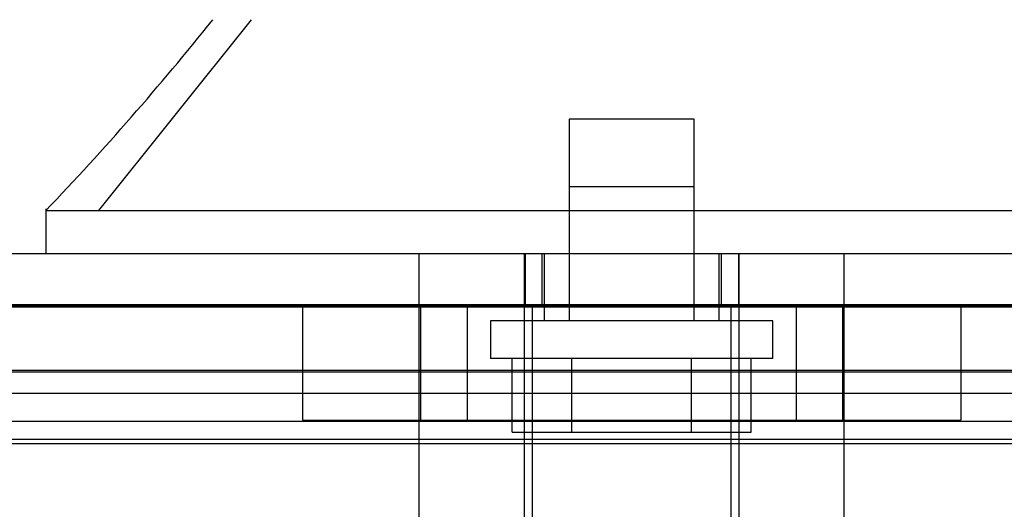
# Model space of a CAD drawing. Header units: inches. Extents: x 1 to 359, y -2 to 239.
# Tile 15 of 82: x 112.353 to 114.184, y 33.213 to 34.124. Entities that reach past the tile are written whole.
import ezdxf
from ezdxf.enums import TextEntityAlignment as Align
from ezdxf.lldxf.tags import DXFTag

# ---------------------------------------------------------------- set-up
doc = ezdxf.new("R2010")
doc.units = ezdxf.units.IN
doc.header["$MEASUREMENT"] = 0
for name, color, linetype in [('COM70220', 7, 'Continuous'), ('COM71196-6', 7, 'Continuous'), ('COM71298-1', 7, 'Continuous'), ('COM71299-1', 7, 'Continuous'), ('Default', 7, 'Continuous'), ('HAN13068', 7, 'Continuous'), ('HAN13068_SCREW', 7, 'Continuous'), ('HAN_NUT', 7, 'Continuous'), ('STD26122', 7, 'Continuous')]:
    doc.layers.add(name, color=color, linetype=linetype)
doc.styles.add('SEACAD_Times_New_Roman', font='times.ttf')
tags = doc.linetypes.add('HIDDEN2', pattern=[0.1875, 0.125, -0.0625]).pattern_tags.tags
tags[6:7] = [DXFTag(74, 4), DXFTag(75, 0), DXFTag(340, '0'), DXFTag(46, 0.0), DXFTag(50, 0.0), DXFTag(44, 0.0), DXFTag(45, 0.0)]
tags[4:5] = [DXFTag(74, 4), DXFTag(75, 0), DXFTag(340, '0'), DXFTag(46, 0.0), DXFTag(50, 0.0), DXFTag(44, 0.0), DXFTag(45, 0.0)]
doc.dimstyles.new('HAMMOND_(STH_-_300x200)', dxfattribs={"dimtxt": 1.5, "dimasz": 1.875, "dimexe": 0.75, "dimexo": 0.75, "dimgap": 0.375, "dimtad": 0, "dimtih": 1, "dimtoh": 1, "dimzin": 0, "dimdsep": 46, "dimtxsty": 'SEACAD_Times_New_Roman', "dimblk1": '_SE_FILLED', "dimblk2": '_SE_FILLED', "dimsah": 1, "dimcen": 0.75, "dimadec": 0, "dimazin": 0, "dimtfac": 0.8, "dimtofl": 0, "dimtmove": 0, "dimatfit": 3, "dimfxl": 1, "dimtolj": 1, "dimtzin": 0, "dimarcsym": 0})

# ---------------------------------------------------------------- blocks, each defined once
blk = doc.blocks.new('SE2')
at = {"layer": 'COM70220', "color": 7, "linetype": 'HIDDEN2'}
for p, q in [((111.6004, 33.5927), (132.0684, 33.5927)), ((111.6004, 33.5917), (132.0684, 33.5917)), ((111.6004, 33.5897), (132.0684, 33.5897)), ((111.6004, 33.3437), (132.0684, 33.3437))]:
    blk.add_line(p, q, dxfattribs=at)
at = {"layer": 'COM71196-6', "color": 7, "linetype": 'Continuous'}
blk.add_line((111.0244, 33.6887), (132.6444, 33.6887), dxfattribs=at)
at = {"layer": 'COM71196-6', "color": 7, "linetype": 'HIDDEN2'}
for p, q in [((113.293, 33.6887), (113.293, 33.5937)), ((113.3244, 33.6887), (113.3244, 33.5937)), ((113.6584, 33.5937), (113.6584, 33.6887)), ((113.6899, 33.6887), (113.6899, 33.5937)), ((111.0244, 33.5937), (132.6444, 33.5937))]:
    blk.add_line(p, q, dxfattribs=at)
at = {"layer": 'COM71298-1', "color": 7, "linetype": 'HIDDEN2'}
for p, q in [((132.2714, 33.471), (111.2334, 33.471)), ((132.0214, 33.4285), (111.4834, 33.4285)), ((132.2711, 33.376), (111.2337, 33.376)), ((132.0214, 33.3349), (111.4834, 33.3349))]:
    blk.add_line(p, q, dxfattribs=at)
at = {"layer": 'COM71299-1', "color": 7, "linetype": 'HIDDEN2'}
blk.add_line((111.2334, 33.4687), (132.2714, 33.4687), dxfattribs=at)
at = {"layer": 'HAN13068', "color": 7, "linetype": 'HIDDEN2'}
for p, q in [((112.5005, 33.7687), (112.7841, 34.1237)), ((113.3749, 33.8137), (113.6079, 33.8137)), ((113.3749, 33.8137), (113.3749, 33.5637)), ((113.6079, 33.5637), (113.6079, 33.8137)), ((113.0959, 32.9867), (113.0959, 33.6887)), ((113.2918, 32.9867), (113.2918, 33.6887)), ((113.3289, 33.6887), (113.3289, 33.5637)), ((113.6539, 33.5637), (113.6539, 33.6887)), ((113.691, 32.9867), (113.691, 33.6887)), ((113.8869, 32.9867), (113.8869, 33.6887))]:
    blk.add_line(p, q, dxfattribs=at)
at = {"layer": 'HAN13068', "color": 7, "linetype": 'Continuous'}
for p, q in [((112.4015, 33.7717), (112.4015, 33.6887)), ((112.4015, 33.7687), (112.753, 33.7687)), ((112.753, 33.7687), (112.9858, 33.7687)), ((112.9858, 33.7687), (113.4322, 33.7687)), ((113.4322, 33.7687), (113.5507, 33.7687)), ((113.5507, 33.7687), (113.6018, 33.7687)), ((113.6018, 33.7687), (113.75, 33.7687)), ((113.75, 33.7687), (114.2298, 33.7687))]:
    blk.add_line(p, q, dxfattribs=at)
blk.add_arc((108.6096, 37.4009), 5.2509, 316.2334, 321.3827, dxfattribs=at)
at = {"layer": 'HAN13068_SCREW', "color": 7, "linetype": 'HIDDEN2'}
for p, q in [((113.6074, 33.9387), (113.3754, 33.9387)), ((113.3754, 33.9387), (113.3754, 33.5637)), ((113.6074, 33.5637), (113.6074, 33.9387)), ((113.7539, 33.5637), (113.2289, 33.5637)), ((113.2289, 33.5637), (113.2289, 33.4937)), ((113.7539, 33.4937), (113.7539, 33.5637)), ((113.7539, 33.4937), (113.2289, 33.4937)), ((113.2691, 33.3567), (113.2691, 33.4937)), ((113.3803, 33.3567), (113.3803, 33.4937)), ((113.6026, 33.3567), (113.6026, 33.4937)), ((113.7137, 33.3567), (113.7137, 33.4937)), ((113.2691, 33.3567), (113.3803, 33.3567)), ((113.3803, 33.3567), (113.6026, 33.3567)), ((113.6026, 33.3567), (113.7137, 33.3567))]:
    blk.add_line(p, q, dxfattribs=at)
at = {"layer": 'HAN_NUT', "color": 7, "linetype": 'HIDDEN2'}
for p, q in [((112.8794, 33.5937), (112.8794, 33.3787)), ((113.0989, 33.5937), (113.0989, 33.3787)), ((113.1854, 33.5937), (113.1854, 33.3787)), ((113.7974, 33.5937), (113.7974, 33.3787)), ((113.8839, 33.3787), (113.8839, 33.5937)), ((114.1034, 33.5937), (114.1034, 33.3787)), ((112.8794, 33.3787), (113.1854, 33.3787)), ((113.1854, 33.3787), (113.7974, 33.3787)), ((113.7974, 33.3787), (114.1034, 33.3787))]:
    blk.add_line(p, q, dxfattribs=at)
at = {"layer": 'STD26122', "color": 7, "linetype": 'HIDDEN2'}
for p, q in [((113.3064, 33.5937), (113.3064, 32.6287)), ((113.6764, 32.6287), (113.6764, 33.5937))]:
    blk.add_line(p, q, dxfattribs=at)
blk = doc.blocks.new('DMBLK33')
at = {"layer": 'Default', "linetype": 'Continuous', "transparency": 16777216}
for points in [[(113.5954, 40.738), (111.7204, 40.4255), (113.5954, 40.113)], [(130.3964, 40.738), (130.3964, 40.113), (132.2714, 40.4255)]]:
    blk.add_hatch(color=7, dxfattribs=at).paths.add_polyline_path(points)
at = {"layer": 'Default', "color": 7, "linetype": 'Continuous', "transparency": 16777216}
for p, q in [((111.7204, 34.0337), (111.7204, 41.1755)), ((132.2714, 34.2187), (132.2714, 41.1755)), ((115.8015, 40.4255), (111.7204, 40.4255)), ((132.2714, 40.4255), (128.1903, 40.4255))]:
    blk.add_line(p, q, dxfattribs=at)
at = {"layer": 'Default', "color": 7, "linetype": 'Continuous', "transparency": 16777216, "style": 'SEACAD_Times_New_Roman'}
for s, p in [('20.55', (119.4367, 41.1755)), ('OPENNING', (116.3265, 38.9255))]:
    blk.add_text(s, height=1.5, dxfattribs=at).set_placement(p, align=Align.TOP_LEFT)
blk = doc.blocks.new('_SE_FILLED')
at = {"color": 0}
blk.add_line((0, 0), (-1, 0), dxfattribs=at)
blk.add_solid([(0, 0), (-1, -0.1665), (-1, 0.1665), (0, 0)], dxfattribs=at)

msp = doc.modelspace()

# ---------------------------------------------------------------- block references
at = {"layer": 'Default'}
msp.add_blockref('SE2', (0, 0), dxfattribs=at)

# ---------------------------------------------------------------- dimensions: what is measured, and where the dimension line sits
at = {"layer": 'Default', "color": 7, "linetype": 'Continuous'}
dim = msp.add_linear_dim(base=(111.7204, 40.4255), p1=(132.2714, 33.4687), p2=(111.7204, 33.2837), text='\\A1;<>\\POPENNING', dimstyle='HAMMOND_(STH_-_300x200)', dxfattribs=at)
dim.commit()
dim.dimension.update_dxf_attribs({"geometry": 'DMBLK33', "text_midpoint": (121.9959, 40.4255), "dimtype": 160})

doc.saveas('drawing.dxf')
